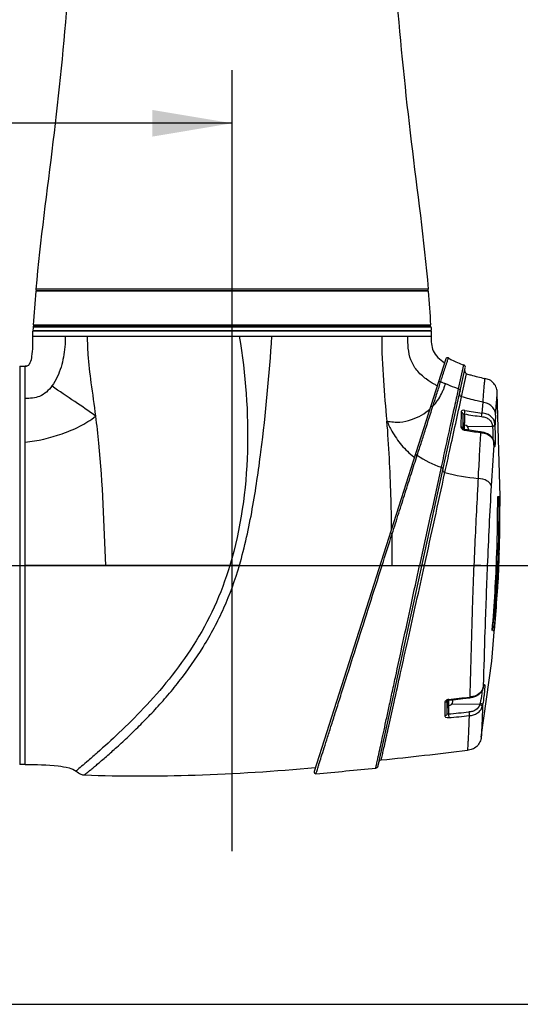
# Model space of a CAD drawing. Header units: millimetres. Extents: x 10 to 584, y 4 to 410.
# Tile 6 of 60: x 206 to 224, y 123 to 160. Entities that reach past the tile are written whole.
import ezdxf

# ---------------------------------------------------------------- set-up
doc = ezdxf.new("R2010")
doc.units = ezdxf.units.MM
doc.header["$LTSCALE"] = 32.67
doc.layers.get('0').update_dxf_attribs({"linetype": 'CONTINUOUS'})
doc.dimstyles.new('DIMSTYLE_1', dxfattribs={"dimtxt": 2.5, "dimasz": 3, "dimexe": 2, "dimexo": 1.5, "dimtad": 1, "dimlfac": 10, "dimzin": 0, "dimdsep": 46, "dimtxsty": 'Standard', "dimblk": '_FILLED', "dimblk1": '_FILLED', "dimblk2": '_FILLED', "dimcen": 0.09, "dimadec": 0, "dimazin": 0, "dimtp": 0.01, "dimtm": 0.01, "dimtfac": 1, "dimtofl": 0, "dimtmove": 0, "dimatfit": 3, "dimldrblk": '_FILLED', "dimfxl": 1, "dimtolj": 1, "dimtzin": 0, "dimarcsym": 0})

# ---------------------------------------------------------------- blocks, each defined once
blk = doc.blocks.new('_FILLED')
at = {"color": 0, "linetype": 'ByBlock'}
blk.add_solid([(0, 0), (-1, 0.167), (-1, -0.167)], dxfattribs=at)
blk = doc.blocks.new('*D1')
at = {"color": 7, "linetype": 'Continuous', "transparency": 16777216}
for p, q in [((205.313, 139.122), (242.746, 139.122)), ((240.746, 139.122), (240.746, 130.862)), ((240.746, 122.602), (240.746, 130.862)), ((205.313, 122.602), (242.746, 122.602))]:
    blk.add_line(p, q, dxfattribs=at)
at = {"color": 7, "linetype": 'Continuous', "transparency": 16777216, "xscale": 3, "yscale": 3, "zscale": 3}
for p, rotation in [((240.746, 139.122), 90), ((240.746, 122.602), 270)]:
    blk.add_blockref('_FILLED', p, dxfattribs=dict(at, rotation=rotation))
at = {"color": 7, "linetype": 'Continuous', "transparency": 16777216, "insert": (237.621, 130.862), "char_height": 2.5, "width": 15, "attachment_point": 2, "rotation": 90, "line_spacing_factor": 0.9}
blk.add_mtext('165.20', dxfattribs=at)
blk = doc.blocks.new('*D2')
at = {"color": 7, "linetype": 'Continuous', "transparency": 16777216}
for p, q in [((195.312, 133.649), (195.312, 157.76)), ((213.612, 128.367), (213.612, 157.76)), ((204.462, 155.76), (179.086, 155.76)), ((195.312, 155.76), (204.462, 155.76)), ((213.612, 155.76), (204.462, 155.76))]:
    blk.add_line(p, q, dxfattribs=at)
at = {"color": 7, "linetype": 'Continuous', "transparency": 16777216, "xscale": 3, "yscale": 3, "zscale": 3, "rotation": 180}
blk.add_blockref('_FILLED', (195.312, 155.76), dxfattribs=at)
at = {"color": 7, "linetype": 'Continuous', "transparency": 16777216, "xscale": 3, "yscale": 3, "zscale": 3}
blk.add_blockref('_FILLED', (213.612, 155.76), dxfattribs=at)
at = {"color": 7, "linetype": 'Continuous', "transparency": 16777216, "insert": (194.086, 158.885), "char_height": 2.5, "width": 15, "attachment_point": 3, "line_spacing_factor": 0.9}
blk.add_mtext('183.00', dxfattribs=at)
blk = doc.blocks.new('*D4')
at = {"color": 7, "linetype": 'Continuous', "transparency": 16777216}
for p, q in [((209.041, 202.732), (242.746, 202.732)), ((240.746, 202.732), (240.746, 170.927)), ((240.746, 139.122), (240.746, 170.927)), ((209.041, 139.122), (242.746, 139.122))]:
    blk.add_line(p, q, dxfattribs=at)
at = {"color": 7, "linetype": 'Continuous', "transparency": 16777216, "xscale": 3, "yscale": 3, "zscale": 3}
for p, rotation in [((240.746, 202.732), 90), ((240.746, 139.122), 270)]:
    blk.add_blockref('_FILLED', p, dxfattribs=dict(at, rotation=rotation))
at = {"color": 7, "linetype": 'Continuous', "transparency": 16777216, "insert": (237.621, 170.927), "char_height": 2.5, "width": 15, "attachment_point": 2, "rotation": 90, "line_spacing_factor": 0.9}
blk.add_mtext('636.10', dxfattribs=at)
blk = doc.blocks.new('*D9')
at = {"color": 7, "linetype": 'Continuous', "transparency": 16777216}
for p, q in [((224.799, 269.122), (254.627, 269.122)), ((252.627, 269.122), (252.627, 204.122)), ((252.627, 139.122), (252.627, 204.122)), ((224.799, 139.122), (254.627, 139.122))]:
    blk.add_line(p, q, dxfattribs=at)
at = {"color": 7, "linetype": 'Continuous', "transparency": 16777216, "xscale": 3, "yscale": 3, "zscale": 3}
for p, rotation in [((252.627, 269.122), 90), ((252.627, 139.122), 270)]:
    blk.add_blockref('_FILLED', p, dxfattribs=dict(at, rotation=rotation))
at = {"color": 7, "linetype": 'Continuous', "transparency": 16777216, "insert": (249.502, 204.122), "char_height": 2.5, "width": 17.5, "attachment_point": 2, "rotation": 90, "line_spacing_factor": 0.9}
blk.add_mtext('1300.00', dxfattribs=at)

msp = doc.modelspace()

# ---------------------------------------------------------------- linework, layer by layer
at = {"color": 7, "linetype": 'Continuous'}
for p, q in [((221.0084, 149.4416), (206.2148, 149.4416)), ((221.0021, 149.5159), (206.221, 149.5159)), ((206.2709, 149.4616), (220.9523, 149.4616)), ((208.6116, 149.4616), (208.6116, 149.4416)), ((218.6116, 149.4616), (218.6116, 149.4416)), ((206.1167, 148.0568), (206.1116, 147.9616)), ((221.1116, 147.9416), (206.1116, 147.9416)), ((206.1116, 147.7416), (206.1116, 147.9416)), ((206.1117, 147.9616), (221.1115, 147.9616)), ((206.1193, 148.1044), (206.1167, 148.0568)), ((206.1193, 148.1044), (221.1038, 148.1044)), ((206.1233, 148.1716), (221.0999, 148.1716)), ((206.1692, 148.1516), (221.0539, 148.1516)), ((206.8929, 148.1716), (206.8929, 148.1516)), ((206.8929, 147.9616), (206.8929, 147.9416)), ((220.3303, 148.1716), (220.3303, 148.1516)), ((220.3303, 147.9616), (220.3303, 147.9416)), ((221.1038, 148.1044), (221.1065, 148.0568)), ((221.1065, 148.0568), (221.1116, 147.9616)), ((221.1116, 147.9416), (221.1116, 147.7416)), ((206.1116, 147.7416), (221.1116, 147.7416)), ((206.1116, 147.7361), (206.1116, 147.7416)), ((221.666, 146.8926), (216.7085, 131.3585)), ((205.6116, 146.6216), (205.8116, 146.6216)), ((205.6116, 146.6216), (205.6116, 131.6216)), ((205.8116, 131.6216), (205.8116, 146.6216)), ((205.92, 146.6411), (205.9044, 146.6337)), ((219.1123, 131.5727), (222.3968, 146.5501)), ((221.6843, 146.6961), (221.6922, 146.7206)), ((222.3323, 146.6659), (222.1327, 145.7661)), ((222.2545, 145.4692), (222.4433, 146.3345)), ((223.0521, 145.2631), (223.023, 144.8557)), ((223.7132, 141.7099), (223.5995, 145.6042)), ((222.2346, 144.8871), (222.2322, 144.3333)), ((222.3116, 144.2689), (222.3116, 144.8113)), ((222.3603, 144.8198), (222.3603, 144.4673)), ((222.312, 144.2674), (222.3111, 144.2689)), ((222.3466, 144.4716), (222.3366, 144.4716)), ((222.3366, 144.4716), (222.3366, 144.2477)), ((222.3466, 144.2437), (222.3466, 144.4716)), ((222.3716, 144.236), (222.3716, 144.4466)), ((222.5542, 144.2081), (222.3731, 144.2356)), ((222.4815, 144.3479), (223.4169, 144.3616)), ((222.5216, 144.213), (222.5216, 144.2466)), ((223.5149, 144.4104), (223.5139, 144.4218)), ((222.9656, 144.121), (222.9725, 144.1201)), ((223.112, 144.1236), (222.9695, 144.1495)), ((223.4668, 143.649), (223.4721, 143.7324)), ((223.4729, 143.7334), (223.4701, 143.7547)), ((223.4701, 143.7547), (223.4704, 143.745)), ((223.4704, 143.745), (223.4715, 143.7366)), ((223.4717, 143.7424), (223.4721, 143.7324)), ((223.6159, 141.7099), (223.6714, 141.7099)), ((223.7052, 141.7099), (223.7132, 141.7099)), ((223.5778, 139.5772), (223.6391, 139.5772)), ((223.6466, 139.5647), (223.6773, 139.5647)), ((223.6498, 139.5766), (223.6493, 139.5664)), ((213.8873, 139.1216), (205.8116, 139.1216)), ((213.8873, 139.1216), (219.1864, 139.1216)), ((219.2614, 139.1168), (219.6451, 139.1168)), ((219.6451, 139.1168), (220.6749, 139.117)), ((220.8593, 139.1226), (222.7173, 139.1222)), ((223.4269, 136.6738), (223.4909, 136.6738)), ((222.9961, 132.6544), (223.3965, 135.5135)), ((223.0599, 134.4795), (223.0704, 134.5218)), ((223.0693, 134.522), (223.0644, 134.5014)), ((223.0678, 134.5114), (223.0694, 134.5221)), ((223.0713, 134.5897), (223.0693, 134.522)), ((222.5616, 134.1653), (222.5561, 134.1647)), ((223.0599, 134.4795), (223.0615, 134.4903)), ((221.6249, 133.9595), (221.6247, 133.46)), ((221.7092, 134.0226), (221.7116, 134.025)), ((221.7116, 133.541), (221.7116, 134.025)), ((221.7366, 134.04), (221.7366, 133.7716)), ((221.7466, 133.7716), (221.7466, 134.0435)), ((221.7603, 133.7758), (221.7603, 133.5279)), ((221.7716, 133.7966), (221.7716, 134.0488)), ((222.9385, 133.8797), (221.8815, 133.8952)), ((221.9216, 133.9966), (221.9216, 134.0658)), ((221.7466, 133.7716), (221.7366, 133.7716)), ((205.8116, 131.6216), (205.6116, 131.6216)), ((216.7441, 131.5089), (216.7634, 131.5106))]:
    msp.add_line(p, q, dxfattribs=at)
for points in [[(205.9044, 146.6337), (205.8676, 146.6242), (205.8319, 146.6217), (205.8116, 146.6216)], [(221.6582, 145.9499), (221.6563, 145.9515), (221.654, 145.9525), (221.6515, 145.953)], [(222.3731, 144.2356), (222.3592, 144.2387), (222.3366, 144.2477), (222.3202, 144.2587), (222.312, 144.2674)], [(222.9695, 144.1495), (222.7772, 144.1759), (222.5542, 144.2081)], [(223.4699, 143.7559), (223.4577, 143.8206), (223.4151, 143.9173), (223.3382, 144.0057), (223.2333, 144.0769), (223.112, 144.1236)], [(223.4815, 143.6791), (223.4773, 143.7034), (223.4729, 143.7334)], [(223.4897, 143.6444), (223.4899, 143.6439), (223.4884, 143.6487), (223.4853, 143.6607), (223.4815, 143.6791)], [(223.3965, 135.5135), (223.6419, 138.6557), (223.6587, 139.0238)], [(223.0704, 134.5218), (223.0777, 134.5497), (223.0843, 134.5723)], [(223.0843, 134.5723), (223.0896, 134.5879), (223.0917, 134.5933)], [(222.5591, 134.1392), (222.6844, 134.159), (222.7989, 134.1969), (222.9012, 134.2555), (222.9837, 134.3312), (223.0373, 134.4152), (223.0597, 134.4786)], [(221.7116, 134.025), (221.7149, 134.0283), (221.7301, 134.0377)], [(221.7301, 134.0377), (221.7525, 134.0456), (221.7688, 134.0485)], [(221.7688, 134.0485), (222.021, 134.077), (222.3088, 134.11), (222.5591, 134.1392)]]:
    msp.add_lwpolyline(points, dxfattribs=at)
for centre, radius, start, end in [((252.3229, 145.4811), 46.278, 175.09059, 176.66707), ((206.2709, 149.5116), 0.05, 175.04448, 270), ((220.9523, 149.5116), 0.05, 270, 4.95552), ((174.9003, 145.4811), 46.278, 3.33293, 4.90941), ((206.1692, 148.1016), 0.05, 90, 176.79539), ((221.0539, 148.1016), 0.05, 3.20461, 90), ((222.6289, 148.3323), 1.8823, 237.28726, 237.50405), ((221.7264, 146.8734), 0.0634, 58.17888, 162.3059), ((205.8421, 146.8081), 0.1857, 278.33314, 280.28515), ((222.2991, 146.5715), 0.1, 347.63141, 70.61582), ((222.4728, 146.43), 0.1, 167.63085, 252.78801), ((223.3683, 149.8128), 4.2245, 243.33506, 246.02124), ((219.7143, 146.4679), 1.9951, 317.051, 333.44936), ((225.2075, 161.4242), 16.7119, 260.25923, 262.49024), ((225.1848, 161.0844), 16.508, 260.14821, 262.42362), ((372.7545, 134.7837), 149.5498, 176.167231, 176.309178), ((222.3366, 144.4466), 0.025, 90, 180), ((222.3466, 144.4466), 0.025, 0, 90), ((222.4257, 144.4848), 0.2835, 257.76768, 260.11305), ((222.3716, 144.2466), 0.15, 0.00004, 90), ((226.6905, 172.121), 28.2467, 261.21624, 262.42237), ((222.1012, 144.2096), 1.3245, 6.20024, 6.59273), ((666.2982, 115.7721), 443.7079, 176.397904, 176.596871), ((222.8277, 143.663), 0.6479, 7.27764, 8.21027), ((225.2583, 143.9667), 1.8017, 187.33999, 187.47504), ((222.2536, 145.5984), 2.9877, 233.17934, 233.68866), ((1446.9826, -127.4404), 1254.9435, 167.563725, 167.7366198), ((-1201.0522, 453.7289), 1456.3, 347.5239641, 347.6648458), ((377.0399, 133.0356), 153.935, 176.620096, 177.740312), ((161.2737, 141.6232), 62.3423, 358.117681, 0.079733), ((161.3762, 141.5844), 62.2954, 358.153524, 0.115456), ((166.9615, 141.3089), 56.7451, 0.04707, 0.40498), ((162.4502, 141.7162), 61.2623, 359.662539, 359.994142), ((171.6713, 141.9929), 52.0346, 357.33837, 359.29806), ((169.4014, 141.2062), 54.3008, 358.26764, 0.15747), ((63.6025, 139.3708), 156.0428, 359.906758, 0.346189), ((175.7582, 141.8704), 47.9358, 353.77781, 357.25793), ((168.1255, 141.3846), 55.4863, 355.13089, 358.13153), ((176.1049, 141.7673), 47.5953, 353.85672, 357.3496), ((170.3881, 141.4857), 53.3238, 357.35399, 357.93547), ((171.7231, 141.2334), 51.9826, 357.56385, 358.16039), ((174.3313, 141.2879), 49.3757, 354.638, 357.37201), ((204.1838, 290.8394), 157.7482, 276.401204, 276.688201), ((222.6331, 134.6032), 0.4431, 343.87547, 345.22567), ((222.3739, 134.6711), 0.711, 345.26607, 346.18882), ((221.7366, 133.7966), 0.025, 180, 270), ((221.7466, 133.7966), 0.025, 270, 360), ((221.818, 133.7339), 0.3438, 97.83549, 99.16626), ((221.7716, 133.9966), 0.15, 270, 359.99996), ((206.5336, 292.1585), 159.3597, 275.482913, 275.76031), ((206.5386, 292.0847), 159.4243, 275.482742, 275.760226), ((196.5272, 349.1739), 218.5589, 275.962837, 276.818535), ((219.0146, 131.5941), 0.1, 275.86473, 347.6313), ((219.2421, 131.6981), 0.1, 95.94345, 167.63085), ((205.0113, 266.9635), 136.1918, 274.953417, 275.905934)]:
    msp.add_arc(centre, radius, start, end, dxfattribs=at)
for points, knots in [([(207.859, 194.0938), (207.963, 192.2357), (208.0102, 188.5085), (208.052, 182.9198), (208.0652, 177.3293), (207.9972, 171.7444), (207.8087, 166.1678), (207.4597, 160.6017), (206.8984, 155.0529), (206.3817, 151.3688), (206.221, 149.5159)], [0, 0, 0, 0, 0.1250054, 0.2502723, 0.3754641, 0.500524, 0.6254348, 0.7502406, 0.8750674, 1, 1, 1, 1]), ([(219.3642, 194.0938), (219.2602, 192.2357), (219.2129, 188.5085), (219.1712, 182.9198), (219.158, 177.3293), (219.2259, 171.7444), (219.4145, 166.1678), (219.7635, 160.6017), (220.3248, 155.0529), (220.8415, 151.3688), (221.0021, 149.5159)], [0, 0, 0, 0, 0.1250054, 0.2502723, 0.3754641, 0.500524, 0.6254348, 0.7502406, 0.8750674, 1, 1, 1, 1]), ([(205.92, 146.6411), (205.9623, 146.6643), (206.0361, 146.782), (206.1129, 147.1509), (206.1116, 147.4859), (206.1116, 147.7361)], [0, 0, 0, 0, 0.1272811, 0.3396384, 1, 1, 1, 1]), ([(207.3243, 147.7416), (207.3243, 147.6084), (207.3168, 147.2177), (207.1949, 146.5718), (206.9819, 146.0848), (206.8267, 145.872)], [0, 0, 0, 0, 0.2037457, 0.5969497, 1, 1, 1, 1]), ([(208.1572, 147.7416), (208.1572, 147.5134), (208.178, 146.9281), (208.3004, 145.9273), (208.4138, 145.1564), (208.4665, 144.7373)], [0, 0, 0, 0, 0.2264931, 0.5807219, 1, 1, 1, 1]), ([(213.8842, 147.7416), (214.1206, 146.313), (214.3457, 143.4113), (213.943, 140.5063), (213.5273, 139.1216)], [0, 0, 0, 0, 0.5003809, 1, 1, 1, 1]), ([(213.8873, 139.1216), (214.0915, 139.8188), (214.3982, 141.2419), (214.8141, 144.1185), (215.016, 146.2908), (215.1131, 147.7416)], [0, 0, 0, 0, 0.249986, 0.4997086, 1, 1, 1, 1]), ([(219.4468, 144.5546), (219.4057, 145.0637), (219.307, 146.1234), (219.2605, 147.1879), (219.2606, 147.7416)], [0, 0, 0, 0, 0.4798172, 1, 1, 1, 1]), ([(220.9224, 146.1355), (220.7908, 146.233), (220.5582, 146.4438), (220.2453, 146.9803), (220.231, 147.4429), (220.2259, 147.7416)], [0, 0, 0, 0, 0.2689426, 0.5092484, 1, 1, 1, 1]), ([(221.1116, 147.7416), (221.1116, 147.6474), (221.1112, 147.4635), (221.2022, 147.0774), (221.4386, 146.8598), (221.6117, 146.7486)], [0, 0, 0, 0, 0.2419053, 0.4715713, 1, 1, 1, 1]), ([(221.6922, 146.7206), (221.7019, 146.7504), (221.7184, 146.8015), (221.7378, 146.861), (221.7485, 146.8951), (221.7554, 146.9122), (221.757, 146.9206), (221.7609, 146.9266), (221.7598, 146.9272)], [0, 0, 0, 0, 0.4317065, 0.7443823, 0.8551301, 0.9348512, 0.9830929, 1, 1, 1, 1]), ([(221.7598, 146.9272), (221.7987, 146.9031), (221.9815, 146.7995), (222.1773, 146.7204), (222.3323, 146.6659)], [0, 0, 0, 0, 0.2175121, 1, 1, 1, 1]), ([(221.4724, 146.0375), (221.4944, 146.1051), (221.5647, 146.3248), (221.6349, 146.5444), (221.6843, 146.6961)], [0, 0, 0, 0, 0.3082089, 1, 1, 1, 1]), ([(221.3419, 145.8776), (221.3035, 145.8975), (221.1589, 145.9753), (221.0196, 146.0634), (220.9224, 146.1355)], [0, 0, 0, 0, 0.2629479, 1, 1, 1, 1]), ([(221.1746, 145.1086), (221.2269, 145.2758), (221.3074, 145.5166), (221.4037, 145.8271), (221.4478, 145.9706), (221.4724, 146.0375)], [0, 0, 0, 0, 0.5388673, 0.7805863, 1, 1, 1, 1]), ([(221.383, 146.0059), (221.3881, 146.0216), (221.4175, 146.0491), (221.456, 146.0451), (221.4724, 146.0375)], [0, 0, 0, 0, 0.4752664, 1, 1, 1, 1]), ([(222.4433, 146.3345), (222.4968, 146.3179), (222.7229, 146.2511), (222.9522, 146.1953), (223.1279, 146.1571)], [0, 0, 0, 0, 0.2375311, 1, 1, 1, 1]), ([(223.1279, 146.157), (223.126, 146.161), (223.1265, 146.1225), (223.1187, 146.1022), (223.113, 146.0216), (223.103, 145.9296), (223.0925, 145.8013), (223.0745, 145.5775), (223.0614, 145.3942), (223.0521, 145.2631)], [0, 0, 0, 0, 0.0147905, 0.0601029, 0.1369633, 0.2459428, 0.3871706, 0.5604031, 1, 1, 1, 1]), ([(223.5995, 145.6042), (223.596, 145.6668), (223.5815, 145.8001), (223.4785, 145.9789), (223.3184, 146.1096), (223.189, 146.1438), (223.1279, 146.157)], [0, 0, 0, 0, 0.2378425, 0.5005396, 0.762548, 1, 1, 1, 1]), ([(206.8267, 145.872), (206.7075, 145.7086), (206.476, 145.494), (206.0923, 145.4052), (205.9059, 145.4049), (205.8116, 145.4049)], [0, 0, 0, 0, 0.521056, 0.757002, 1, 1, 1, 1]), ([(208.4669, 144.7365), (208.2178, 144.9332), (207.663, 145.3017), (207.1084, 145.6685), (206.8267, 145.872)], [0, 0, 0, 0, 0.4774008, 1, 1, 1, 1]), ([(222.1327, 145.7661), (222.1091, 145.6751), (222.0718, 145.479), (221.973, 145.0509), (221.8431, 144.4493), (221.6691, 143.661), (221.5498, 143.1063), (221.4849, 142.8162)], [0, 0, 0, 0, 0.0933571, 0.1981521, 0.4363698, 0.7047478, 1, 1, 1, 1]), ([(221.499, 145.5762), (221.5072, 145.5925), (221.538, 145.6563), (221.5656, 145.7216), (221.5848, 145.7705)], [0, 0, 0, 0, 0.2578502, 1, 1, 1, 1]), ([(221.5848, 145.7705), (221.5909, 145.7861), (221.614, 145.8466), (221.6355, 145.9077), (221.6515, 145.953)], [0, 0, 0, 0, 0.2586264, 1, 1, 1, 1]), ([(222.1327, 145.7661), (222.0909, 145.7803), (221.9308, 145.8364), (221.7729, 145.899), (221.6582, 145.9499)], [0, 0, 0, 0, 0.2604016, 1, 1, 1, 1]), ([(222.1327, 145.766), (222.1551, 145.759), (222.1956, 145.7318), (222.2066, 145.6826), (222.202, 145.6618)], [0, 0, 0, 0, 0.523334, 1, 1, 1, 1]), ([(221.6286, 142.6197), (221.6902, 142.9002), (221.9001, 143.8498), (222.1078, 144.7998), (222.2545, 145.4692)], [0, 0, 0, 0, 0.2953486, 1, 1, 1, 1]), ([(222.1828, 145.5741), (222.1781, 145.5529), (222.1898, 145.5028), (222.2316, 145.4758), (222.2545, 145.4692)], [0, 0, 0, 0, 0.4773177, 1, 1, 1, 1]), ([(223.0521, 145.2631), (222.9825, 145.2781), (222.7146, 145.3385), (222.449, 145.4094), (222.2545, 145.4692)], [0, 0, 0, 0, 0.2591365, 1, 1, 1, 1]), ([(223.5392, 144.78), (223.5348, 144.8354), (223.5171, 144.9557), (223.4067, 145.113), (223.2427, 145.2239), (223.1141, 145.2519), (223.0521, 145.2631)], [0, 0, 0, 0, 0.2230222, 0.4782645, 0.7470391, 1, 1, 1, 1]), ([(223.5392, 144.78), (223.5473, 144.9006), (223.5614, 145.0918), (223.5808, 145.3976), (223.5919, 145.4707), (223.5984, 145.6209), (223.5995, 145.6042)], [0, 0, 0, 0, 0.4387674, 0.7529534, 0.9393417, 1, 1, 1, 1]), ([(219.4455, 144.5534), (219.526, 144.5375), (219.6857, 144.511), (219.9997, 144.5114), (220.4936, 144.6159), (220.8715, 144.8349), (221.0712, 145.017)], [0, 0, 0, 0, 0.1407002, 0.2769915, 0.5362899, 1, 1, 1, 1]), ([(220.5866, 143.2678), (220.6372, 143.4359), (220.7469, 143.7591), (220.9378, 144.3742), (221.0834, 144.8197), (221.1746, 145.1086)], [0, 0, 0, 0, 0.2724158, 0.529725, 1, 1, 1, 1]), ([(221.0886, 145.0835), (221.0931, 145.0973), (221.1235, 145.1204), (221.1581, 145.1153), (221.1747, 145.1086)], [0, 0, 0, 0, 0.4482132, 1, 1, 1, 1]), ([(222.38, 144.9532), (222.346, 144.9582), (222.2951, 144.9595), (222.243, 144.9247), (222.2353, 144.8989), (222.2346, 144.8871)], [0, 0, 0, 0, 0.5784141, 0.8011226, 1, 1, 1, 1]), ([(222.3603, 144.8198), (222.3698, 144.8547), (222.3777, 144.8994), (222.3802, 144.9444), (222.38, 144.9532)], [0, 0, 0, 0, 0.8028362, 1, 1, 1, 1]), ([(205.8116, 143.7582), (206.2873, 143.8103), (206.9949, 143.9694), (207.7674, 144.2935), (208.1821, 144.5253), (208.377, 144.6603), (208.4665, 144.7371)], [0, 0, 0, 0, 0.5019468, 0.7524153, 0.8763534, 1, 1, 1, 1]), ([(208.4665, 144.7371), (208.5091, 144.3984), (208.7171, 142.5331), (208.7819, 140.6554), (208.8406, 139.1216)], [0, 0, 0, 0, 0.1819532, 1, 1, 1, 1]), ([(219.4455, 144.5534), (219.4966, 144.4228), (219.6567, 144.1071), (219.9738, 143.6316), (220.2903, 143.336), (220.463, 143.2067)], [0, 0, 0, 0, 0.2467015, 0.6205344, 1, 1, 1, 1]), ([(219.6197, 140.4816), (219.6147, 140.9071), (219.5896, 142.2656), (219.5186, 143.6231), (219.4456, 144.5534)], [0, 0, 0, 0, 0.3131817, 1, 1, 1, 1]), ([(222.3116, 144.8113), (222.3116, 144.8286), (222.2928, 144.8671), (222.2552, 144.8833), (222.2346, 144.8871)], [0, 0, 0, 0, 0.4538086, 1, 1, 1, 1]), ([(222.3116, 144.8113), (222.3116, 144.8189), (222.3294, 144.8381), (222.3499, 144.8256), (222.3603, 144.8198)], [0, 0, 0, 0, 0.3917651, 1, 1, 1, 1]), ([(223.0082, 144.7205), (223.0159, 144.7562), (223.022, 144.8014), (223.0236, 144.8468), (223.0233, 144.8557)], [0, 0, 0, 0, 0.8041443, 1, 1, 1, 1]), ([(223.0082, 144.7205), (223.0624, 144.7133), (223.1679, 144.6968), (223.3017, 144.617), (223.395, 144.5017), (223.4126, 144.4073), (223.4169, 144.3616)], [0, 0, 0, 0, 0.2756651, 0.530347, 0.7684926, 1, 1, 1, 1]), ([(223.5139, 144.4218), (223.5089, 144.476), (223.4857, 144.5888), (223.3734, 144.7278), (223.2133, 144.8247), (223.0874, 144.8471), (223.0233, 144.8556)], [0, 0, 0, 0, 0.2291973, 0.4700189, 0.7284359, 1, 1, 1, 1]), ([(222.3059, 144.2873), (222.303, 144.2934), (222.2852, 144.3177), (222.2549, 144.3299), (222.2322, 144.3333)], [0, 0, 0, 0, 0.2277163, 1, 1, 1, 1]), ([(222.2322, 144.3333), (222.2334, 144.3096), (222.2572, 144.2574), (222.3045, 144.2283), (222.3317, 144.2178)], [0, 0, 0, 0, 0.4492073, 1, 1, 1, 1]), ([(222.3731, 144.2356), (222.3762, 144.2352), (222.3768, 144.2207), (222.3773, 144.2127), (222.3771, 144.2056)], [0, 0, 0, 0, 0.3080626, 1, 1, 1, 1]), ([(223.4169, 144.3616), (223.4288, 144.3626), (223.4657, 144.3686), (223.512, 144.3945), (223.5139, 144.4218)], [0, 0, 0, 0, 0.3038263, 1, 1, 1, 1]), ([(223.4179, 144.3526), (223.4297, 144.3535), (223.466, 144.3593), (223.5129, 144.3835), (223.515, 144.4104)], [0, 0, 0, 0, 0.3032314, 1, 1, 1, 1]), ([(223.4179, 144.3526), (223.4222, 144.3133), (223.4361, 144.151), (223.4417, 143.9878), (223.4379, 143.8644)], [0, 0, 0, 0, 0.2424831, 1, 1, 1, 1]), ([(223.4849, 143.6528), (223.4872, 143.6419), (223.4923, 143.6241), (223.4965, 143.6046), (223.5093, 143.5923), (223.5182, 143.6097), (223.522, 143.6301), (223.5276, 143.6669), (223.5312, 143.714), (223.5354, 143.7982), (223.5369, 143.9217), (223.5333, 144.1355), (223.5246, 144.301), (223.515, 144.4105)], [0, 0, 0, 0, 0.0379251, 0.0613577, 0.0717748, 0.0843168, 0.110701, 0.1515618, 0.2061349, 0.2731092, 0.437101, 0.6263552, 1, 1, 1, 1]), ([(222.9725, 144.1201), (222.9647, 143.988), (222.9459, 143.7158), (222.9233, 143.2956), (222.9006, 142.8527), (222.881, 142.5505), (222.8764, 142.3957)], [0, 0, 0, 0, 0.229724, 0.4739384, 0.7310915, 1, 1, 1, 1]), ([(222.9695, 144.1495), (222.9725, 144.1491), (222.972, 144.1345), (222.9728, 144.127), (222.9726, 144.12)], [0, 0, 0, 0, 0.3004209, 1, 1, 1, 1]), ([(222.9724, 144.12), (223.0352, 144.1116), (223.157, 144.0915), (223.3148, 144.0117), (223.4309, 143.8986), (223.4623, 143.8014), (223.469, 143.7555)], [0, 0, 0, 0, 0.2867508, 0.5534893, 0.7901247, 1, 1, 1, 1]), ([(223.4721, 143.7324), (223.4731, 143.7248), (223.4768, 143.6982), (223.4811, 143.6717), (223.4849, 143.6528)], [0, 0, 0, 0, 0.283384, 1, 1, 1, 1]), ([(219.6425, 140.3136), (219.7266, 140.5718), (219.8888, 141.0839), (220.1298, 141.8389), (220.361, 142.5651), (220.5091, 143.0393), (220.5866, 143.2678)], [0, 0, 0, 0, 0.262717, 0.519549, 0.7666075, 1, 1, 1, 1]), ([(220.5866, 143.2678), (220.5775, 143.2711), (220.5521, 143.2783), (220.5112, 143.2738), (220.5054, 143.2559)], [0, 0, 0, 0, 0.3410271, 1, 1, 1, 1]), ([(221.4849, 142.8163), (221.496, 142.8133), (221.5278, 142.8025), (221.568, 142.7706), (221.5628, 142.7468)], [0, 0, 0, 0, 0.3209979, 1, 1, 1, 1]), ([(221.5501, 142.6892), (221.5488, 142.683), (221.5565, 142.6443), (221.5992, 142.6276), (221.6286, 142.6198)], [0, 0, 0, 0, 0.1725468, 1, 1, 1, 1]), ([(222.8764, 142.3957), (222.8635, 142.14), (222.8086, 141.049), (222.752, 139.9579), (222.7173, 139.1222)], [0, 0, 0, 0, 0.2343377, 1, 1, 1, 1]), ([(223.3727, 142.1123), (223.3659, 142.145), (223.3359, 142.2238), (223.1648, 142.3459), (222.9962, 142.3804), (222.8764, 142.3957)], [0, 0, 0, 0, 0.1654236, 0.4013409, 1, 1, 1, 1]), ([(219.6426, 140.3137), (219.6264, 140.319), (219.6029, 140.326), (219.5822, 140.3286), (219.5714, 140.3297), (219.5708, 140.3275)], [0, 0, 0, 0, 0.6931204, 0.9050385, 1, 1, 1, 1]), ([(213.5273, 139.1216), (213.3664, 138.5858), (212.9777, 137.5448), (212.19, 136.1133), (211.2781, 134.8512), (210.3199, 133.7649), (209.4088, 132.8602), (208.6892, 132.2042), (208.2385, 131.8128), (207.9457, 131.5601), (207.87, 131.5004), (207.7187, 131.3663), (207.7347, 131.3821)], [0, 0, 0, 0, 0.1710335, 0.3383779, 0.4979596, 0.646331, 0.7799614, 0.8928002, 0.9378066, 0.9720635, 0.9931303, 1, 1, 1, 1]), ([(208.0521, 131.2346), (208.0507, 131.2346), (208.0613, 131.2406), (208.0652, 131.247), (208.0854, 131.2625), (208.1195, 131.2923), (208.1836, 131.3451), (208.2779, 131.4239), (208.3982, 131.524), (208.5407, 131.6435), (208.7028, 131.781), (208.9506, 131.9945), (209.29, 132.2953), (209.7224, 132.6955), (210.1818, 133.1422), (210.6579, 133.6332), (211.1409, 134.1688), (211.7922, 134.9571), (212.5633, 136.0531), (213.3434, 137.5165), (213.7276, 138.5767), (213.8873, 139.1216)], [0, 0, 0, 0, 0.0004326, 0.0017431, 0.0039503, 0.0070638, 0.0160033, 0.0284695, 0.044245, 0.063027, 0.0844644, 0.1082009, 0.161458, 0.2209472, 0.2854817, 0.3542673, 0.4267354, 0.502436, 0.6618952, 0.8291333, 1, 1, 1, 1]), ([(216.7709, 131.2804), (216.7677, 131.2801), (216.7725, 131.303), (216.7835, 131.3224), (216.802, 131.3774), (216.8248, 131.4444), (216.8525, 131.5347), (216.9009, 131.6914), (216.9781, 131.9324), (217.0867, 132.2717), (217.2142, 132.6752), (217.3615, 133.1375), (217.5259, 133.6549), (217.7065, 134.223), (217.9745, 135.0673), (218.3364, 136.2052), (218.7897, 137.6368), (219.1043, 138.6181), (219.2614, 139.1168)], [0, 0, 0, 0, 0.0011766, 0.0050423, 0.0114668, 0.0203674, 0.0317336, 0.0455658, 0.0803628, 0.1239365, 0.1755587, 0.2347422, 0.3009312, 0.3736129, 0.4522103, 0.6240864, 0.8092342, 1, 1, 1, 1]), ([(219.0248, 131.4946), (219.0256, 131.4947), (219.0248, 131.4998), (219.0279, 131.5053), (219.0297, 131.5183), (219.0358, 131.5433), (219.045, 131.5877), (219.0598, 131.6545), (219.0784, 131.7405), (219.1011, 131.8448), (219.1276, 131.9668), (219.1702, 132.1628), (219.2319, 132.447), (219.3156, 132.8331), (219.4118, 133.2764), (219.5195, 133.7738), (219.638, 134.3218), (219.8152, 135.1411), (220.0551, 136.2528), (220.3584, 137.6578), (220.5679, 138.625), (220.6749, 139.117)], [0, 0, 0, 0, 0.0003221, 0.001278, 0.0028596, 0.0050661, 0.0113574, 0.0201631, 0.0314593, 0.0451778, 0.0612194, 0.0794822, 0.1223207, 0.1731109, 0.2314328, 0.2968278, 0.3688765, 0.4470929, 0.6192877, 0.8063387, 1, 1, 1, 1]), ([(219.1915, 139.139), (219.1937, 139.1396), (219.201, 139.1346), (219.2243, 139.1304), (219.2454, 139.1219), (219.2613, 139.1168)], [0, 0, 0, 0, 0.0928462, 0.3150812, 1, 1, 1, 1]), ([(219.2318, 131.7975), (219.2354, 131.8097), (219.2441, 131.8598), (219.2707, 131.9701), (219.3098, 132.1529), (219.3934, 132.5272), (219.5293, 133.1426), (219.7288, 134.0406), (219.9709, 135.1293), (220.3533, 136.8446), (220.6538, 138.1933), (220.8593, 139.1226)], [0, 0, 0, 0, 0.0050756, 0.0202655, 0.0453928, 0.0797887, 0.1736022, 0.2973812, 0.4475484, 0.6195087, 1, 1, 1, 1]), ([(220.6749, 139.117), (220.686, 139.1146), (220.7059, 139.1095), (220.7362, 139.1054), (220.7484, 139.0976), (220.7629, 139.0996), (220.7625, 139.0976)], [0, 0, 0, 0, 0.3774408, 0.7130945, 0.930824, 1, 1, 1, 1]), ([(220.7722, 139.142), (220.7718, 139.14), (220.7862, 139.1418), (220.7984, 139.1342), (220.8285, 139.1301), (220.8483, 139.125), (220.8593, 139.1226)], [0, 0, 0, 0, 0.0691445, 0.2866803, 0.6221959, 1, 1, 1, 1]), ([(222.7173, 139.1222), (222.6987, 138.66), (222.637, 137.008), (222.5976, 135.3554), (222.5616, 134.1655)], [0, 0, 0, 0, 0.2798539, 1, 1, 1, 1]), ([(223.2246, 139.1051), (223.1723, 139.1046), (223.0032, 139.1122), (222.8341, 139.1176), (222.7173, 139.1222)], [0, 0, 0, 0, 0.3087801, 1, 1, 1, 1]), ([(223.2246, 139.1051), (223.1911, 138.2834), (223.1343, 136.7784), (223.0917, 135.273), (223.0713, 134.5897)], [0, 0, 0, 0, 0.5460485, 1, 1, 1, 1]), ([(223.0882, 134.5912), (223.0914, 134.6012), (223.0978, 134.6176), (223.104, 134.635), (223.1165, 134.6463), (223.1244, 134.6307), (223.1259, 134.6117), (223.1283, 134.5783), (223.1276, 134.5352), (223.1244, 134.4577), (223.1149, 134.3433), (223.0921, 134.1402), (223.0683, 133.9822), (223.0491, 133.8765)], [0, 0, 0, 0, 0.0375403, 0.0611887, 0.0721338, 0.0838404, 0.1087372, 0.1478186, 0.2003579, 0.2652481, 0.4258697, 0.6136334, 1, 1, 1, 1]), ([(223.0694, 134.5221), (223.071, 134.5287), (223.0767, 134.5518), (223.0831, 134.5749), (223.0882, 134.5912)], [0, 0, 0, 0, 0.2828562, 1, 1, 1, 1]), ([(222.5591, 134.1392), (222.5617, 134.1396), (222.5608, 134.1527), (222.5618, 134.1592), (222.5616, 134.1655)], [0, 0, 0, 0, 0.2936428, 1, 1, 1, 1]), ([(223.0377, 134.4248), (223.0003, 134.348), (222.8894, 134.2529), (222.7148, 134.1852), (222.6133, 134.1716), (222.5616, 134.1655)], [0, 0, 0, 0, 0.4569117, 0.7220318, 1, 1, 1, 1]), ([(223.027, 134.3998), (223.024, 134.3644), (223.0066, 134.2081), (222.9796, 134.0529), (222.953, 133.9341)], [0, 0, 0, 0, 0.2259727, 1, 1, 1, 1]), ([(221.7224, 134.0635), (221.7085, 134.0587), (221.6645, 134.039), (221.6262, 133.9938), (221.6249, 133.9595)], [0, 0, 0, 0, 0.2990359, 1, 1, 1, 1]), ([(221.7688, 134.0485), (221.7713, 134.0488), (221.7702, 134.0619), (221.7713, 134.0683), (221.7711, 134.0745)], [0, 0, 0, 0, 0.2913171, 1, 1, 1, 1]), ([(222.9385, 133.8797), (222.9161, 133.8016), (222.8285, 133.6937), (222.6689, 133.6199), (222.5758, 133.6083), (222.5281, 133.6035)], [0, 0, 0, 0, 0.4669532, 0.7245267, 1, 1, 1, 1]), ([(222.5393, 133.4655), (222.5958, 133.4713), (222.7074, 133.4862), (222.8568, 133.5582), (222.9735, 133.6643), (223.0196, 133.7568), (223.0332, 133.8037)], [0, 0, 0, 0, 0.267948, 0.5258392, 0.7696201, 1, 1, 1, 1]), ([(222.9385, 133.8797), (222.9507, 133.8772), (222.9886, 133.8654), (223.0342, 133.8329), (223.0332, 133.8037)], [0, 0, 0, 0, 0.2981569, 1, 1, 1, 1]), ([(222.953, 133.9341), (222.9766, 133.9304), (223.0121, 133.9208), (223.049, 133.8914), (223.0491, 133.8765)], [0, 0, 0, 0, 0.6157676, 1, 1, 1, 1]), ([(223.0491, 133.8764), (223.0433, 133.7081), (223.0328, 133.4143), (223.0172, 133.0633), (223.0079, 132.8635), (223.0003, 132.7415), (223.0004, 132.711), (222.9948, 132.6473), (222.9961, 132.6544)], [0, 0, 0, 0, 0.4130973, 0.7272148, 0.8433739, 0.929219, 0.9822667, 1, 1, 1, 1]), ([(221.7116, 133.541), (221.7116, 133.5215), (221.6903, 133.4787), (221.6474, 133.4624), (221.6247, 133.46)], [0, 0, 0, 0, 0.4607669, 1, 1, 1, 1]), ([(221.6247, 133.46), (221.6254, 133.4488), (221.6337, 133.424), (221.6855, 133.3899), (221.7361, 133.387), (221.7709, 133.3898)], [0, 0, 0, 0, 0.187832, 0.4115314, 1, 1, 1, 1]), ([(221.7603, 133.5279), (221.7493, 133.5244), (221.7301, 133.5181), (221.7116, 133.5339), (221.7116, 133.541)], [0, 0, 0, 0, 0.6176159, 1, 1, 1, 1]), ([(221.7602, 133.5282), (221.7662, 133.4912), (221.7706, 133.445), (221.7713, 133.3987), (221.7709, 133.3898)], [0, 0, 0, 0, 0.8091928, 1, 1, 1, 1]), ([(222.5393, 133.4655), (222.533, 133.286), (222.5234, 133.0326), (222.5091, 132.7167), (222.4999, 132.5297), (222.4906, 132.3795), (222.4851, 132.2682), (222.477, 132.2004), (222.4777, 132.1687), (222.4757, 132.1609)], [0, 0, 0, 0, 0.4125759, 0.5823633, 0.72629, 0.8424199, 0.928303, 0.9815788, 1, 1, 1, 1]), ([(222.5281, 133.6035), (222.5343, 133.5666), (222.5389, 133.5205), (222.5397, 133.4743), (222.5393, 133.4655)], [0, 0, 0, 0, 0.8094374, 1, 1, 1, 1]), ([(222.9961, 132.6544), (222.9856, 132.5937), (222.9564, 132.4652), (222.8364, 132.3016), (222.6667, 132.1902), (222.5368, 132.1682), (222.4757, 132.1609)], [0, 0, 0, 0, 0.2378373, 0.5000758, 0.7622333, 1, 1, 1, 1]), ([(205.8116, 131.6216), (206.2279, 131.6216), (206.7869, 131.6289), (207.4296, 131.5186), (207.6543, 131.4352), (207.7348, 131.3821)], [0, 0, 0, 0, 0.6388565, 0.8520424, 1, 1, 1, 1]), ([(207.7347, 131.3821), (207.7954, 131.3419), (207.8841, 131.2553), (208.0061, 131.2363), (208.0521, 131.2346)], [0, 0, 0, 0, 0.6124615, 1, 1, 1, 1]), ([(208.0521, 131.2346), (209.4389, 131.1815), (212.3421, 131.1841), (215.2372, 131.3788), (216.7441, 131.5089)], [0, 0, 0, 0, 0.4785083, 1, 1, 1, 1]), ([(216.7085, 131.3585), (216.7028, 131.3405), (216.7101, 131.2958), (216.752, 131.2789), (216.7709, 131.2804)], [0, 0, 0, 0, 0.5000024, 1, 1, 1, 1])]:
    msp.add_open_spline(points, degree=3, knots=knots, dxfattribs=at)
for points in [[(205.8116, 146.6216), (205.8307, 146.6216), (205.85, 146.6216), (205.869, 146.6244)], [(205.8752, 146.6254), (205.8908, 146.6283), (205.9061, 146.6335), (205.92, 146.6411)], [(222.3116, 144.2638), (222.3116, 144.2719), (222.3095, 144.2801), (222.3059, 144.2873)], [(222.3317, 144.2178), (222.3427, 144.2136), (222.3541, 144.2103), (222.3656, 144.2078)], [(220.5866, 143.2678), (220.8585, 143.0719), (221.1675, 142.9239), (221.4849, 142.8163)], [(221.6286, 142.6197), (222.0347, 142.5029), (222.4558, 142.4367), (222.8764, 142.3957)], [(219.2614, 139.1168), (219.3886, 139.5158), (219.5152, 139.9149), (219.6426, 140.3139)], [(223.0587, 134.4802), (223.0533, 134.4612), (223.0464, 134.4426), (223.0377, 134.4248)], [(221.7053, 134.0079), (221.6914, 133.9799), (221.656, 133.9626), (221.6249, 133.9595)], [(221.7116, 134.0342), (221.7116, 134.0252), (221.7093, 134.016), (221.7053, 134.0079)], [(221.7632, 134.0734), (221.7494, 134.0711), (221.7356, 134.068), (221.7224, 134.0635)], [(222.953, 133.9341), (222.949, 133.9158), (222.9448, 133.8974), (222.9385, 133.8797)], [(223.0332, 133.8037), (223.04, 133.8275), (223.0446, 133.852), (223.0491, 133.8764)]]:
    msp.add_open_spline(points, degree=3, dxfattribs=at)

# ---------------------------------------------------------------- dimensions: what is measured, and where the dimension line sits
for base, p1, p2, angle, picture, middle in [((252.6272, 269.1216), (223.2991, 139.1216), (223.2991, 269.1216), 90, '*D9', (252.6272, 204.4341)), ((240.7463, 139.1216), (207.5409, 202.7316), (207.5409, 139.1216), 270, '*D4', (240.7463, 170.9266)), ((195.3116, 155.7595), (213.6116, 126.8675), (195.3116, 132.1486), 180, '*D2', (186.8988, 155.7595)), ((240.7463, 122.6016), (203.8129, 139.1216), (203.8129, 122.6016), 270, '*D1', (240.7463, 131.1741))]:
    dim = msp.add_linear_dim(base=base, p1=p1, p2=p2, angle=angle, dimstyle='DIMSTYLE_1', dxfattribs=at)
    dim.commit()
    dim.dimension.update_dxf_attribs({"geometry": picture, "text_midpoint": middle, "dimtype": 160})

doc.saveas('drawing.dxf')
